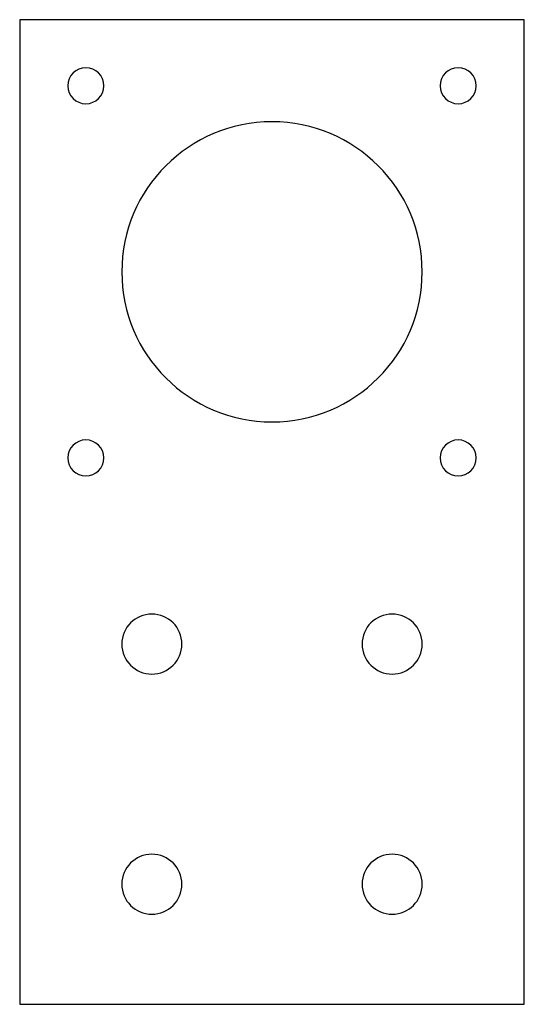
# Model space of a CAD drawing. Extents: x 1796.7 to 1838.7, y -723 to -641.
import ezdxf

# ---------------------------------------------------------------- set-up
doc = ezdxf.new("R2010")
doc.units = 0
doc.layers.add('INDIVIDUAL_PIECES_TO_LASER', color=7, linetype='CONTINUOUS')

msp = doc.modelspace()

# ---------------------------------------------------------------- linework, layer by layer
at = {"layer": 'INDIVIDUAL_PIECES_TO_LASER'}
msp.add_lwpolyline([(1796.71, -641.01), (1796.71, -723.01), (1838.709, -723.01), (1838.709, -641.01), (1796.71, -641.01)], dxfattribs=at)
for points in [[(1802.21, -648.01), (1801.381, -648.01), (1800.71, -647.339), (1800.71, -646.51), (1800.71, -645.682), (1801.381, -645.01), (1802.21, -645.01), (1803.038, -645.01), (1803.71, -645.682), (1803.71, -646.51), (1803.71, -647.339), (1803.038, -648.01), (1802.21, -648.01)], [(1833.21, -648.01), (1832.381, -648.01), (1831.71, -647.339), (1831.71, -646.51), (1831.71, -645.682), (1832.381, -645.01), (1833.21, -645.01), (1834.038, -645.01), (1834.71, -645.682), (1834.71, -646.51), (1834.71, -647.339), (1834.038, -648.01), (1833.21, -648.01)], [(1817.71, -674.51), (1810.806, -674.51), (1805.21, -668.914), (1805.21, -662.01), (1805.21, -655.107), (1810.806, -649.51), (1817.71, -649.51), (1824.614, -649.51), (1830.21, -655.107), (1830.21, -662.01), (1830.21, -668.914), (1824.614, -674.51), (1817.71, -674.51)], [(1802.21, -679.01), (1801.381, -679.01), (1800.71, -678.339), (1800.71, -677.51), (1800.71, -676.682), (1801.381, -676.01), (1802.21, -676.01), (1803.038, -676.01), (1803.71, -676.682), (1803.71, -677.51), (1803.71, -678.339), (1803.038, -679.01), (1802.21, -679.01)], [(1833.21, -679.01), (1832.381, -679.01), (1831.71, -678.339), (1831.71, -677.51), (1831.71, -676.682), (1832.381, -676.01), (1833.21, -676.01), (1834.038, -676.01), (1834.71, -676.682), (1834.71, -677.51), (1834.71, -678.339), (1834.038, -679.01), (1833.21, -679.01)], [(1807.709, -695.51), (1806.329, -695.51), (1805.209, -694.391), (1805.209, -693.01), (1805.209, -691.629), (1806.329, -690.51), (1807.709, -690.51), (1809.09, -690.51), (1810.209, -691.629), (1810.209, -693.01), (1810.209, -694.391), (1809.09, -695.51), (1807.709, -695.51)], [(1827.71, -695.51), (1826.329, -695.51), (1825.21, -694.391), (1825.21, -693.01), (1825.21, -691.629), (1826.329, -690.51), (1827.71, -690.51), (1829.09, -690.51), (1830.209, -691.629), (1830.209, -693.01), (1830.209, -694.391), (1829.09, -695.51), (1827.71, -695.51)], [(1807.709, -715.51), (1806.329, -715.51), (1805.209, -714.391), (1805.209, -713.01), (1805.209, -711.629), (1806.329, -710.51), (1807.709, -710.51), (1809.09, -710.51), (1810.209, -711.629), (1810.209, -713.01), (1810.209, -714.391), (1809.09, -715.51), (1807.709, -715.51)], [(1827.71, -715.51), (1826.329, -715.51), (1825.21, -714.391), (1825.21, -713.01), (1825.21, -711.629), (1826.329, -710.51), (1827.71, -710.51), (1829.09, -710.51), (1830.209, -711.629), (1830.209, -713.01), (1830.209, -714.391), (1829.09, -715.51), (1827.71, -715.51)]]:
    msp.add_open_spline(points, degree=3, knots=[0, 0, 0, 0, 1, 1, 1, 2, 2, 2, 3, 3, 3, 4, 4, 4, 4], dxfattribs=at)

doc.saveas('drawing.dxf')
